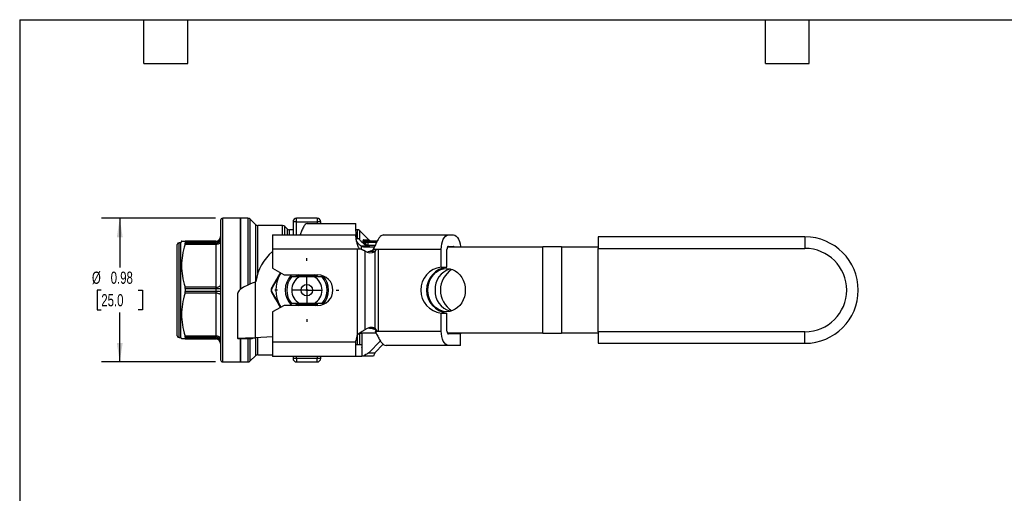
# Model space of a CAD drawing. Header units: inches. Extents: x 0.2 to 10.8, y 0.2 to 8.2.
# Tile 7 of 12: x 0.2 to 7, y 5 to 8.2. Entities that reach past the tile are written whole.
import ezdxf

# ---------------------------------------------------------------- set-up
doc = ezdxf.new("R2010")
doc.units = ezdxf.units.IN
doc.header["$MEASUREMENT"] = 0
doc.linetypes.add('SLD-Center', pattern=[0.75, 0.6, -0.05, 0.05, -0.05])
doc.linetypes.add('SLD-Solid', pattern=[0])
doc.layers.add('CENTER', color=40, linetype='SLD-Center')
doc.layers.add('DIMENSIONS', color=140, linetype='SLD-Solid', lineweight=25)
doc.layers.add('TEXT', color=140, linetype='SLD-Solid', lineweight=25)
doc.styles.add('SLDTEXTSTYLE0', font='TXT', dxfattribs={"width": 0.7})
doc.dimstyles.new('SLDDIMSTYLE2', dxfattribs={"dimtxt": 0.084961, "dimasz": 0.13, "dimexe": 0, "dimexo": 0.0625, "dimgap": 0.02124, "dimtad": 0, "dimtih": 1, "dimtoh": 1, "dimrnd": 1e-09, "dimdsep": 46, "dimtxsty": 'SLDTEXTSTYLE0', "dimsah": 1, "dimcen": 0.09, "dimadec": 0, "dimazin": 2, "dimtfac": 1, "dimtofl": 0, "dimtmove": 0, "dimatfit": 3, "dimfxl": 0, "dimfrac": 2, "dimtolj": 1, "dimtzin": 12, "dimarcsym": 0})

# ---------------------------------------------------------------- blocks, each defined once
blk = doc.blocks.new('_D_6')
at = {"layer": 'DIMENSIONS'}
for p, q in [((1.5891, 6.8906), (0.8094, 6.8906)), ((0.9344, 6.8906), (0.9344, 6.5526)), ((0.8081, 6.3985), (0.7796, 6.3985)), ((0.7796, 6.3985), (0.7796, 6.2635)), ((1.0606, 6.3985), (1.0891, 6.3985)), ((1.0891, 6.3985), (1.0891, 6.2635)), ((0.7796, 6.2635), (0.8081, 6.2635)), ((1.0891, 6.2635), (1.0606, 6.2635)), ((0.9344, 5.9064), (0.9344, 6.2445)), ((1.5891, 5.9064), (0.8094, 5.9064))]:
    blk.add_line(p, q, dxfattribs=at)
for points in [[(0.9344, 6.8906), (0.9144, 6.7606), (0.9544, 6.7606)], [(0.9344, 5.9064), (0.9544, 6.0364), (0.9144, 6.0364)]]:
    blk.add_solid(points, dxfattribs=at)
at = {"layer": 'DIMENSIONS', "char_height": 0.08333, "attachment_point": 1, "style": 'SLDTEXTSTYLE0'}
for s, insert in [('%%c', (0.744, 6.525)), ('0.98', (0.8723, 6.525)), ('25.0', (0.8081, 6.3709))]:
    blk.add_mtext(s, dxfattribs=dict(at, insert=insert))
blk = doc.blocks.new('SW_CENTERMARKSYMBOL_1')
at = {"layer": 'CENTER', "color": 0}
for p, q in [((0, 0.2), (0, 0.2181)), ((0, 0), (0, 0.1)), ((-0.2, 0), (-0.2181, 0)), ((0, 0), (-0.1, 0)), ((0, 0), (0, -0.1)), ((0, 0), (0.1, 0)), ((0.2, 0), (0.2181, 0)), ((0, -0.2), (0, -0.2181))]:
    blk.add_line(p, q, dxfattribs=at)

msp = doc.modelspace()

# ---------------------------------------------------------------- linework, layer by layer
for p, q in [((1.6234, 6.8749), (1.6234, 5.9221)), ((1.7611, 6.8906), (1.6391, 6.8906)), ((1.6391, 5.9064), (1.6391, 6.8906)), ((1.8104, 6.8906), (1.7611, 6.8906)), ((1.7611, 6.8906), (1.7611, 6.4043)), ((1.7611, 6.4043), (1.7611, 6.8906)), ((1.8104, 6.8906), (1.8104, 6.4325)), ((1.8625, 6.8483), (1.8271, 6.8837)), ((1.8271, 6.4402), (1.8271, 6.8837)), ((2.143, 6.867), (2.143, 6.8906)), ((2.2848, 6.8906), (2.143, 6.8906)), ((2.2848, 6.8906), (2.2848, 6.867)), ((1.8625, 6.8483), (1.8625, 6.456)), ((2.0466, 6.8414), (1.8792, 6.8414)), ((1.8792, 6.5148), (1.8792, 6.8414)), ((2.0466, 6.7771), (2.0466, 6.8414)), ((2.079, 6.8188), (2.0633, 6.8345)), ((2.0633, 6.7771), (2.0633, 6.8345)), ((2.079, 6.8188), (2.079, 6.7771)), ((2.1194, 6.8119), (2.0957, 6.8119)), ((2.0957, 6.7771), (2.0957, 6.8119)), ((2.1194, 6.867), (2.1194, 6.7771)), ((2.143, 6.867), (2.1194, 6.867)), ((2.143, 6.867), (2.2848, 6.867)), ((2.143, 6.7771), (2.143, 6.867)), ((2.2165, 6.8552), (2.5486, 6.8552)), ((2.3084, 6.867), (2.2848, 6.867)), ((2.2848, 6.867), (2.2848, 6.8552)), ((2.3084, 6.8552), (2.3084, 6.867)), ((2.5486, 6.8286), (2.5486, 6.8552)), ((2.5585, 6.8119), (2.5492, 6.8119)), ((2.5585, 6.8119), (2.5585, 6.7528)), ((2.6401, 6.7401), (2.5752, 6.805)), ((2.5752, 6.7475), (2.5752, 6.805)), ((1.979, 6.7771), (1.979, 6.6787)), ((1.979, 6.7771), (2.5499, 6.7771)), ((2.5499, 6.7653), (2.5499, 6.7771)), ((2.5568, 6.7528), (2.5511, 6.7528)), ((2.5568, 6.7528), (2.5699, 6.7528)), ((2.5967, 6.7363), (2.5967, 6.7271)), ((2.7388, 6.7759), (3.1821, 6.7759)), ((3.1821, 6.7759), (3.2159, 6.7759)), ((5.6204, 6.7627), (4.2051, 6.7627)), ((4.2051, 6.7627), (4.2051, 6.684)), ((5.6204, 6.7627), (5.6204, 6.684)), ((1.3281, 6.3985), (1.3281, 6.7115)), ((1.3517, 6.7233), (1.3399, 6.7233)), ((1.3399, 6.3985), (1.3399, 6.7233)), ((1.3574, 6.7332), (1.3517, 6.7233)), ((1.3517, 6.3985), (1.3517, 6.7233)), ((1.5919, 6.7332), (1.3811, 6.7332)), ((1.3811, 6.7137), (1.5919, 6.7137)), ((1.3824, 6.7308), (1.3824, 6.7206)), ((1.3824, 6.7308), (1.5919, 6.7308)), ((1.5919, 6.7206), (1.3824, 6.7206)), ((1.5919, 6.7332), (1.5919, 6.7308)), ((1.5919, 6.7308), (1.5919, 6.7206)), ((1.5919, 6.7206), (1.5919, 6.7137)), ((1.5919, 6.7137), (1.5919, 6.418)), ((2.5613, 6.6787), (1.979, 6.6787)), ((1.979, 6.6787), (1.979, 6.5483)), ((2.5741, 6.6787), (2.5613, 6.6787)), ((2.5613, 6.0945), (2.5613, 6.6787)), ((2.5843, 6.6787), (2.5741, 6.6787)), ((2.6346, 6.7003), (2.5854, 6.7003)), ((2.5854, 6.7003), (2.5854, 6.6781)), ((2.5967, 6.7271), (2.5978, 6.7215)), ((2.6134, 6.7099), (2.6173, 6.7099)), ((2.6135, 6.7219), (2.6135, 6.7303)), ((2.6135, 6.7303), (2.6932, 6.7303)), ((2.6159, 6.6938), (2.6754, 6.6938)), ((2.6948, 6.7332), (2.6186, 6.7332)), ((2.6896, 6.7239), (2.6329, 6.7239)), ((2.639, 6.6994), (2.6329, 6.7069)), ((2.6329, 6.7069), (2.6815, 6.7069)), ((2.6862, 6.6775), (2.6676, 6.6775)), ((2.6872, 6.6775), (2.6862, 6.6775)), ((2.7005, 6.6775), (2.6872, 6.6775)), ((3.1329, 6.6775), (2.7005, 6.6775)), ((2.7005, 6.6775), (2.7005, 6.1184)), ((3.1329, 6.556), (3.1329, 6.6775)), ((3.1722, 6.556), (3.1722, 6.6775)), ((3.1742, 6.6938), (3.8283, 6.6938)), ((3.1821, 6.6972), (3.2159, 6.6972)), ((3.8283, 6.1032), (3.8283, 6.6938)), ((3.9563, 6.6938), (3.8283, 6.6938)), ((3.9563, 6.6938), (3.9563, 6.1032)), ((3.9563, 6.6938), (4.2051, 6.6938)), ((4.2051, 6.684), (5.6204, 6.684)), ((4.2051, 6.1131), (4.2051, 6.684)), ((2.6105, 6.6664), (2.6105, 6.1261)), ((2.6808, 6.6639), (2.6415, 6.6639)), ((2.6808, 6.1381), (2.6808, 6.6639)), ((1.979, 6.5483), (2.0578, 6.5028)), ((3.1329, 6.556), (3.1722, 6.556)), ((2.0298, 6.5048), (2.036, 6.5154)), ((2.0362, 6.5153), (2.0298, 6.5048)), ((2.0578, 6.5028), (2.2881, 6.5028)), ((2.2768, 6.4985), (2.1511, 6.4985)), ((2.1533, 6.4999), (2.2745, 6.4999)), ((2.2644, 6.4891), (2.1634, 6.4891)), ((1.3281, 6.0855), (1.3281, 6.3985)), ((1.3399, 6.0737), (1.3399, 6.3985)), ((1.3517, 6.0737), (1.3517, 6.3985)), ((1.5919, 6.418), (1.3811, 6.418)), ((1.3824, 6.4087), (1.3824, 6.3884)), ((1.3824, 6.4087), (1.5919, 6.4087)), ((1.5919, 6.418), (1.5919, 6.4087)), ((1.5919, 6.4087), (1.5919, 6.3884)), ((1.8596, 6.4537), (1.8645, 6.4576)), ((1.8596, 6.4537), (1.8596, 6.0725)), ((1.3811, 6.3791), (1.5919, 6.3791)), ((1.5919, 6.3884), (1.3824, 6.3884)), ((1.5919, 6.3884), (1.5919, 6.3791)), ((1.5919, 6.3791), (1.5919, 6.0833)), ((1.7415, 6.0682), (1.7415, 6.3766)), ((2.0578, 6.2942), (1.979, 6.2487)), ((2.0298, 6.2922), (2.0362, 6.2818)), ((2.0359, 6.2816), (2.0298, 6.2922)), ((2.2881, 6.2942), (2.0578, 6.2942)), ((2.1511, 6.2985), (2.2768, 6.2985)), ((2.2745, 6.2971), (2.1533, 6.2971)), ((2.1634, 6.308), (2.2644, 6.308)), ((1.979, 6.2487), (1.979, 6.0436)), ((3.1329, 6.1184), (3.1329, 6.241)), ((3.1329, 6.241), (3.1722, 6.241)), ((3.1722, 6.1184), (3.1722, 6.241)), ((2.6364, 6.1398), (2.6415, 6.1381)), ((2.6415, 6.1381), (2.6808, 6.1381)), ((1.3399, 6.0737), (1.3517, 6.0737)), ((1.3517, 6.0737), (1.3574, 6.0639)), ((1.5919, 6.0833), (1.3811, 6.0833)), ((1.3811, 6.0639), (1.5919, 6.0639)), ((1.3824, 6.0764), (1.3824, 6.0663)), ((1.3824, 6.0764), (1.5919, 6.0764)), ((1.5919, 6.0663), (1.3824, 6.0663)), ((1.5919, 6.0833), (1.5919, 6.0764)), ((1.5919, 6.0764), (1.5919, 6.0663)), ((1.5919, 6.0663), (1.5919, 6.0639)), ((1.8399, 6.0682), (1.7415, 6.0682)), ((1.7415, 6.0682), (1.7415, 6.0639)), ((1.8399, 6.0639), (1.7415, 6.0639)), ((1.7611, 6.0639), (1.7611, 5.9064)), ((1.7611, 5.9064), (1.7611, 6.0639)), ((1.8104, 6.0639), (1.8104, 5.9064)), ((1.8271, 5.9133), (1.8271, 6.0639)), ((1.8399, 6.0682), (1.8399, 6.0639)), ((1.979, 6.0778), (1.8596, 6.0725)), ((1.8625, 6.0727), (1.8625, 5.9487)), ((1.8792, 5.9556), (1.8792, 6.0734)), ((2.5585, 6.0889), (2.5585, 6.0239)), ((2.5718, 6.1032), (2.5854, 6.1032)), ((2.5752, 6.0239), (2.5752, 6.1032)), ((2.5854, 6.1131), (2.5854, 6.1032)), ((2.6881, 6.1032), (2.5854, 6.1032)), ((2.5906, 6.1032), (2.5906, 5.9467)), ((2.6806, 6.1184), (2.6927, 6.1184)), ((2.6927, 6.1184), (2.7005, 6.1184)), ((2.7005, 6.1184), (3.1329, 6.1184)), ((3.8283, 6.1032), (3.1742, 6.1032)), ((3.2257, 6.1002), (3.1782, 6.1002)), ((3.2651, 6.0987), (3.1821, 6.0987)), ((3.2257, 6.1032), (3.2257, 6.1002)), ((3.2651, 6.1002), (3.2257, 6.1002)), ((3.2651, 6.1032), (3.2651, 6.1002)), ((3.2651, 6.0199), (3.2651, 6.0987)), ((3.8283, 6.1032), (3.9563, 6.1032)), ((4.2051, 6.1032), (3.9563, 6.1032)), ((5.6204, 6.1131), (4.2051, 6.1131)), ((4.2051, 6.1131), (4.2051, 6.0343)), ((5.6204, 6.0343), (5.6204, 6.1131)), ((1.979, 6.0436), (2.5499, 6.0436)), ((1.979, 6.0436), (1.979, 5.9451)), ((2.5499, 6.0436), (2.5499, 6.0501)), ((2.5499, 5.9451), (2.5499, 6.0436)), ((2.5891, 6.0239), (2.5499, 6.0239)), ((2.5891, 6.0239), (2.5891, 5.9451)), ((2.5891, 6.006), (2.5906, 6.0075)), ((2.7174, 6.0505), (2.6383, 5.9687)), ((2.7359, 6.029), (2.6777, 5.9687)), ((3.1821, 6.0199), (2.7559, 6.0199)), ((3.2651, 6.0199), (3.1821, 6.0199)), ((4.2051, 6.0343), (5.6204, 6.0343)), ((1.8271, 5.9133), (1.8625, 5.9487)), ((1.8792, 5.9556), (1.979, 5.9556)), ((2.5499, 5.9451), (1.979, 5.9451)), ((2.1194, 5.9451), (2.1194, 5.93)), ((2.143, 5.93), (2.1194, 5.93)), ((2.143, 5.93), (2.143, 5.9451)), ((2.2848, 5.93), (2.143, 5.93)), ((2.143, 5.93), (2.143, 5.9064)), ((2.2848, 5.9451), (2.2848, 5.93)), ((2.3084, 5.93), (2.2848, 5.93)), ((2.2848, 5.9064), (2.2848, 5.93)), ((2.3084, 5.93), (2.3084, 5.9451)), ((2.5891, 5.9451), (2.5499, 5.9451)), ((2.597, 5.9467), (2.5906, 5.9467)), ((2.6694, 5.9467), (2.597, 5.9467)), ((2.6383, 5.9687), (2.6777, 5.9687)), ((1.6391, 5.9064), (1.7611, 5.9064)), ((1.7611, 5.9064), (1.8104, 5.9064)), ((2.143, 5.9064), (2.2848, 5.9064))]:
    msp.add_line(p, q)
at = {"flags": 128}
for points in [[(3.1329, 6.6775), (3.1338, 6.6967), (3.1366, 6.7152), (3.1412, 6.7322), (3.1473, 6.7471), (3.1547, 6.7593), (3.1632, 6.7684), (3.1725, 6.774), (3.1821, 6.7759)], [(3.2159, 6.7759), (3.2255, 6.774), (3.2347, 6.7684), (3.2432, 6.7593), (3.2507, 6.7471), (3.2568, 6.7322), (3.2613, 6.7152), (3.2641, 6.6967), (3.2644, 6.6938)], [(1.5919, 6.7137), (1.598, 6.714), (1.6039, 6.7149), (1.6094, 6.7164), (1.6141, 6.7183), (1.618, 6.7207), (1.621, 6.7234), (1.6227, 6.7264), (1.6234, 6.7295)], [(2.6415, 6.6639), (2.6331, 6.6596), (2.6279, 6.6576)], [(3.0416, 6.3985), (3.0432, 6.4216), (3.0479, 6.4441), (3.0555, 6.4655), (3.066, 6.4853), (3.079, 6.5029), (3.0943, 6.518), (3.1114, 6.5301), (3.1299, 6.5389), (3.1495, 6.5443), (3.1695, 6.5462), (3.1895, 6.5443), (3.209, 6.5389), (3.2275, 6.5301), (3.2446, 6.518), (3.2599, 6.5029), (3.2729, 6.4853), (3.2834, 6.4655), (3.2911, 6.4441), (3.2957, 6.4216), (3.2973, 6.3985), (3.2957, 6.3754), (3.2911, 6.3529), (3.2834, 6.3315), (3.2729, 6.3117), (3.2599, 6.2941), (3.2446, 6.2791), (3.2275, 6.267), (3.209, 6.2581), (3.1895, 6.2527), (3.1695, 6.2509), (3.1495, 6.2527), (3.1299, 6.2581), (3.1114, 6.267), (3.0943, 6.2791), (3.079, 6.2941), (3.066, 6.3117), (3.0555, 6.3315), (3.0479, 6.3529), (3.0432, 6.3754), (3.0416, 6.3985)], [(2.1585, 6.5028), (2.1503, 6.4981), (2.1382, 6.4892)], [(1.5919, 6.418), (1.598, 6.4183), (1.6039, 6.4192), (1.6094, 6.4206), (1.6141, 6.4226), (1.618, 6.425), (1.621, 6.4277), (1.6227, 6.4306), (1.6234, 6.4337)], [(1.5919, 6.3791), (1.598, 6.3788), (1.6039, 6.3779), (1.6094, 6.3764), (1.6141, 6.3745), (1.618, 6.3721), (1.621, 6.3693), (1.6227, 6.3664), (1.6234, 6.3633)], [(2.1382, 6.3078), (2.1474, 6.3009), (2.1585, 6.2942)], [(2.2693, 6.2942), (2.2862, 6.3051), (2.2893, 6.3076)], [(1.6234, 6.0676), (1.6227, 6.0706), (1.621, 6.0736), (1.618, 6.0763), (1.6141, 6.0787), (1.6094, 6.0807), (1.6039, 6.0821), (1.598, 6.083), (1.5919, 6.0833)], [(3.1821, 6.0199), (3.1725, 6.0218), (3.1632, 6.0274), (3.1547, 6.0365), (3.1473, 6.0488), (3.1412, 6.0637), (3.1366, 6.0807), (3.1338, 6.0992), (3.1329, 6.1184)]]:
    msp.add_lwpolyline(points, dxfattribs=at)
for radius in [0.0394, 0.00511]:
    msp.add_circle((2.2139, 6.3985), radius)
for centre, radius, start, end in [((1.6391, 6.8749), 0.0157, 90, 180), ((1.8104, 6.867), 0.0236, 45, 90), ((2.143, 6.867), 0.0236, 90, 180), ((2.2848, 6.867), 0.0236, 0, 90), ((1.8792, 6.8651), 0.0236, 225, 270), ((2.0466, 6.8178), 0.0236, 45, 90), ((2.0957, 6.8355), 0.0236, 225, 270), ((2.5585, 6.7883), 0.0236, 45, 90), ((1.5919, 6.7647), 0.0315, 270, 0), ((1.5936, 6.7605), 0.0298, 266.55647, 356.08229), ((1.594, 6.75), 0.0295, 265.80545, 355.07693), ((2.7403, 6.7442), 0.0318, 92.69698, 138.85214), ((5.6204, 6.3985), 0.3642, 270, 90), ((1.3399, 6.7115), 0.0118, 90, 180), ((2.616, 6.7691), 0.0753, 245.97398, 269.89734), ((2.6652, 6.7691), 0.0753, 245.97398, 269.89734), ((3.2058, 6.678), 0.0336, 160.26712, 180.80823), ((3.1829, 6.6896), 0.00762, 96.36905, 146.73707), ((3.215, 6.6896), 0.00762, 33.26293, 83.63095), ((5.6204, 6.3985), 0.2854, 270, 90), ((2.2139, 6.3985), 0.3543, 131.51614, 170.40593), ((2.6476, 6.718), 0.0636, 234.30466, 301.55745), ((3.1512, 6.3985), 0.1585, 96.62544, 263.37456), ((3.1905, 6.3985), 0.1585, 96.62544, 263.37456), ((3.2345, 6.4053), 0.1439, 106.3323, 182.71419), ((3.2948, 6.3987), 0.1675, 122.31147, 237.82475), ((2.2139, 6.3985), 0.2126, 150.00002, 210.00002), ((2.2139, 6.3985), 0.1476, 135.03565, 224.96435), ((2.2139, 6.3985), 0.1378, 138.91767, 221.08233), ((2.2139, 6.3985), 0.1037, 119.16675, 240.83325), ((2.2139, 6.3985), 0.1037, 299.16675, 60.83325), ((2.2139, 6.3985), 0.1181, 50.05722, 62.04711), ((2.2881, 6.3985), 0.1043, 270, 90), ((2.2139, 6.3985), 0.1378, 318.91767, 41.08233), ((2.2139, 6.3985), 0.1476, 318.53518, 41.46482), ((1.5997, 6.7029), 0.2944, 268.46846, 274.60343), ((3.2337, 6.3911), 0.1431, 177.0281, 253.9254), ((1.5997, 6.0941), 0.2944, 85.39657, 91.53154), ((2.656, 6.0711), 0.0714, 69.69785, 129.62629), ((1.3399, 6.0855), 0.0118, 180, 270), ((1.594, 6.047), 0.0295, 4.92307, 94.19455), ((1.5936, 6.0365), 0.0298, 3.91771, 93.44353), ((1.5919, 6.0324), 0.0315, 0, 90), ((2.6424, 6.0501), 0.0925, 151.30394, 180), ((3.2058, 6.1179), 0.0336, 179.19177, 199.73288), ((3.1831, 6.1068), 0.00817, 205.59357, 262.52052), ((2.7563, 6.0478), 0.0278, 235.74232, 269.08057), ((1.8792, 5.932), 0.0236, 90, 135), ((2.143, 5.93), 0.0236, 180, 270), ((2.2848, 5.93), 0.0236, 270, 0), ((1.6391, 5.9221), 0.0157, 180, 270), ((1.8104, 5.93), 0.0236, 270, 315)]:
    msp.add_arc(centre, radius, start, end)
msp.add_ellipse((2.6124, 6.7295), major_axis=(0.0232, 0.0108), ratio=0.287712, start_param=4.560987, end_param=4.624642)
for points, knots in [([(2.2165, 6.8552), (2.2121, 6.8539), (2.2033, 6.8514), (2.1901, 6.8314), (2.1782, 6.8057), (2.1707, 6.7854), (2.1677, 6.7771)], [0, 0, 0, 0, 0.270256, 0.540513, 0.810671, 1, 1, 1, 1]), ([(2.5568, 6.7528), (2.5554, 6.7599), (2.5541, 6.7669), (2.5521, 6.7808), (2.5512, 6.7876), (2.5499, 6.8006), (2.5494, 6.8068), (2.5487, 6.8184), (2.5486, 6.8238), (2.5486, 6.8286)], [0, 0, 0, 0, 0.25, 0.25, 0.5, 0.5, 0.75, 0.75, 1, 1, 1, 1]), ([(2.5741, 6.6787), (2.5697, 6.6868), (2.566, 6.695), (2.5615, 6.7076), (2.5601, 6.7118), (2.5576, 6.7199), (2.5565, 6.7239), (2.5537, 6.7354), (2.5522, 6.7427), (2.5504, 6.7554), (2.5499, 6.7609), (2.5499, 6.7653)], [0, 0, 0, 0, 0.25, 0.25, 0.375, 0.375, 0.5, 0.5, 0.75, 0.75, 1, 1, 1, 1]), ([(2.5854, 6.7003), (2.5794, 6.7044), (2.5669, 6.7129), (2.5585, 6.7269), (2.5542, 6.7342)], [0, 0, 0, 0, 0.47749, 1, 1, 1, 1]), ([(2.5699, 6.7528), (2.5734, 6.7463), (2.5777, 6.7403), (2.5873, 6.7293), (2.5927, 6.7243), (2.6096, 6.7112), (2.6221, 6.7047), (2.6346, 6.7003)], [0, 0, 0, 0, 0.25, 0.25, 0.5, 0.5, 1, 1, 1, 1]), ([(2.6401, 6.7401), (2.6401, 6.7401), (2.6381, 6.7402), (2.6216, 6.7409), (2.6019, 6.7417)], [0, 0, 0, 0, 0.0635743, 0.4450319, 0.4450319, 0.4450319, 0.4450319]), ([(2.6568, 6.7332), (2.6552, 6.7333), (2.6521, 6.7334), (2.6477, 6.7349), (2.6435, 6.737), (2.6412, 6.7391), (2.6401, 6.7401)], [0, 0, 0, 0, 0.249919, 0.499989, 0.750065, 1, 1, 1, 1]), ([(2.7164, 6.7651), (2.7122, 6.7608), (2.708, 6.7554), (2.6995, 6.7426), (2.6954, 6.7353), (2.6893, 6.7236), (2.6873, 6.7194), (2.6833, 6.7112), (2.6814, 6.707), (2.6756, 6.6943), (2.6717, 6.6857), (2.6676, 6.6775)], [0, 0, 0, 0, 0.25, 0.25, 0.5, 0.5, 0.625, 0.625, 0.75, 0.75, 1, 1, 1, 1]), ([(1.3811, 6.7137), (1.3727, 6.686), (1.3669, 6.6608), (1.3592, 6.6123), (1.3574, 6.5891), (1.3574, 6.5426), (1.3592, 6.5194), (1.3669, 6.4709), (1.3727, 6.4456), (1.3811, 6.418)], [0, 0, 0, 0, 0.25, 0.25, 0.5, 0.5, 0.75, 0.75, 1, 1, 1, 1]), ([(1.3581, 6.7332), (1.3579, 6.7332), (1.3572, 6.7332), (1.3609, 6.7332), (1.3683, 6.7332), (1.3767, 6.7332), (1.3811, 6.7332)], [0, 0, 0, 0, 0.111717, 0.389292, 0.681436, 1, 1, 1, 1]), ([(2.6105, 6.6664), (2.6102, 6.6665), (2.6096, 6.6668), (2.6086, 6.6671), (2.6077, 6.6675), (2.6068, 6.6679), (2.6059, 6.6682), (2.6049, 6.6686), (2.604, 6.669), (2.6031, 6.6694), (2.6022, 6.6698), (2.6013, 6.6702), (2.6003, 6.6706), (2.5994, 6.671), (2.5985, 6.6714), (2.5976, 6.6719), (2.5967, 6.6723), (2.5958, 6.6727), (2.5949, 6.6731), (2.594, 6.6736), (2.5931, 6.674), (2.5922, 6.6745), (2.5913, 6.6749), (2.5904, 6.6754), (2.5895, 6.6758), (2.5886, 6.6763), (2.5877, 6.6768), (2.5869, 6.6772), (2.586, 6.6777), (2.5851, 6.6782), (2.5846, 6.6785), (2.5843, 6.6787)], [0, 0, 0, 0, 0.0054153, 0.0108103, 0.0161844, 0.0215375, 0.0268692, 0.0321792, 0.0374672, 0.0427328, 0.0479757, 0.0531956, 0.0583922, 0.0635651, 0.0687142, 0.073839, 0.0789392, 0.0840146, 0.0890648, 0.0940896, 0.0990886, 0.1040615, 0.1090081, 0.113928, 0.1188209, 0.1236867, 0.1285249, 0.1333353, 0.1381176, 0.1428715, 0.1475968, 0.1475968, 0.1475968, 0.1475968]), ([(2.612, 6.7212), (2.6111, 6.7196), (2.6097, 6.7173), (2.6077, 6.7153), (2.6071, 6.7146)], [0, 0, 0, 0, 0.688343, 1, 1, 1, 1]), ([(2.6872, 6.6775), (2.6872, 6.6773), (2.687, 6.6769), (2.6868, 6.6764), (2.6866, 6.6758), (2.6864, 6.6753), (2.6862, 6.6748), (2.686, 6.6742), (2.6858, 6.6737), (2.6855, 6.6732), (2.6853, 6.6727), (2.6851, 6.6722), (2.6849, 6.6717), (2.6847, 6.6712), (2.6844, 6.6707), (2.6842, 6.6702), (2.684, 6.6698), (2.6838, 6.6693), (2.6835, 6.6688), (2.6833, 6.6684), (2.6831, 6.6679), (2.6829, 6.6675), (2.6826, 6.6671), (2.6824, 6.6667), (2.6822, 6.6662), (2.682, 6.6658), (2.6817, 6.6654), (2.6815, 6.665), (2.6813, 6.6646), (2.6811, 6.6642), (2.6809, 6.664), (2.6808, 6.6639)], [0, 0, 0, 0, 0.0056365, 0.0113115, 0.0170246, 0.0227753, 0.0285632, 0.0343877, 0.0402483, 0.0461447, 0.0520763, 0.0580426, 0.0640431, 0.0700774, 0.0761449, 0.0822451, 0.0883775, 0.0945416, 0.100737, 0.106963, 0.1132191, 0.1195049, 0.1258198, 0.1321633, 0.1385349, 0.144934, 0.15136, 0.1578125, 0.1642909, 0.1707947, 0.1773233, 0.1773233, 0.1773233, 0.1773233]), ([(2.0325, 6.5174), (2.0284, 6.5102), (2.0165, 6.4896), (1.9968, 6.4555), (1.9817, 6.4293), (1.9741, 6.4162)], [0, 0, 0, 0, 0.211556, 0.605521, 1, 1, 1, 1]), ([(1.977, 6.4125), (1.9791, 6.4163), (1.9834, 6.4239), (1.9899, 6.4353), (1.9965, 6.4468), (2.003, 6.4584), (2.0097, 6.4699), (2.0158, 6.4805), (2.0225, 6.4922), (2.027, 6.4999), (2.0298, 6.5048)], [0, 0, 0, 0, 0.125052, 0.25021, 0.375359, 0.500407, 0.625295, 0.750059, 0.842668, 1, 1, 1, 1]), ([(2.1634, 6.4891), (2.1555, 6.4891), (2.1474, 6.4891), (2.1298, 6.4891), (2.1204, 6.4891), (2.11, 6.4891)], [0, 0, 0, 0, 0.5, 0.5, 1, 1, 1, 1]), ([(2.3178, 6.4891), (2.3074, 6.4891), (2.298, 6.4891), (2.2804, 6.4891), (2.2723, 6.4891), (2.2644, 6.4891)], [0, 0, 0, 0, 0.5, 0.5, 1, 1, 1, 1]), ([(1.8596, 6.4537), (1.8513, 6.4503), (1.843, 6.4468), (1.8186, 6.4364), (1.8032, 6.4296), (1.7763, 6.4158), (1.7651, 6.4089), (1.7518, 6.3978), (1.748, 6.3935), (1.7428, 6.3851), (1.7415, 6.3809), (1.7415, 6.3766)], [0, 0, 0, 0, 0.0685874, 0.0685874, 0.2060822, 0.2060822, 0.3435701, 0.3435701, 0.4275771, 0.4275771, 0.5115845, 0.5115845, 0.5115845, 0.5115845]), ([(1.977, 6.4125), (1.9758, 6.4134), (1.9742, 6.415), (1.9739, 6.416), (1.9741, 6.4162)], [0, 0, 0, 0, 0.571429, 1, 1, 1, 1]), ([(1.3811, 6.3791), (1.3727, 6.3514), (1.3669, 6.3261), (1.3592, 6.2776), (1.3574, 6.2544), (1.3574, 6.208), (1.3592, 6.1848), (1.3669, 6.1363), (1.3727, 6.111), (1.3811, 6.0833)], [0, 0, 0, 0, 0.25, 0.25, 0.5, 0.5, 0.75, 0.75, 1, 1, 1, 1]), ([(1.977, 6.3845), (1.9758, 6.3836), (1.9742, 6.3821), (1.9739, 6.3811), (1.9741, 6.3808)], [0, 0, 0, 0, 0.5714286, 1, 1, 1, 1]), ([(1.9741, 6.3808), (1.9838, 6.3641), (2.003, 6.3308), (2.0227, 6.2966), (2.0325, 6.2796)], [0, 0, 0, 0, 0.5019639, 1, 1, 1, 1]), ([(2.11, 6.308), (2.1204, 6.308), (2.1298, 6.308), (2.1474, 6.308), (2.1555, 6.308), (2.1634, 6.308)], [0, 0, 0, 0, 0.5, 0.5, 1, 1, 1, 1]), ([(2.2644, 6.308), (2.2723, 6.308), (2.2804, 6.308), (2.298, 6.308), (2.3074, 6.308), (2.3178, 6.308)], [0, 0, 0, 0, 0.5, 0.5, 1, 1, 1, 1]), ([(2.6884, 6.1238), (2.6874, 6.1243), (2.6815, 6.127), (2.6652, 6.1324), (2.6509, 6.1359), (2.6415, 6.1381)], [0, 0, 0, 0, 0.064445, 0.3838, 1, 1, 1, 1]), ([(2.6808, 6.1381), (2.6834, 6.1355), (2.6856, 6.1323), (2.6896, 6.1256), (2.6912, 6.122), (2.6927, 6.1184)], [0, 0, 0, 0, 0.5, 0.5, 1, 1, 1, 1]), ([(1.3811, 6.0639), (1.3758, 6.0639), (1.3656, 6.0639), (1.3581, 6.0639), (1.3581, 6.0639), (1.3581, 6.0639)], [0, 0, 0, 0, 0.400277, 0.76313, 1, 1, 1, 1]), ([(1.7415, 6.0682), (1.7415, 6.0685), (1.7445, 6.0689), (1.7562, 6.0696), (1.7647, 6.07), (1.7864, 6.0707), (1.7992, 6.0711), (1.8206, 6.0716), (1.8282, 6.0718), (1.8438, 6.0722), (1.8517, 6.0723), (1.8596, 6.0725)], [0, 0, 0, 0, 0.1173196, 0.1173196, 0.2345775, 0.2345775, 0.3518353, 0.3518353, 0.4122047, 0.4122047, 0.4725748, 0.4725748, 0.4725748, 0.4725748]), ([(2.5613, 6.0945), (2.5685, 6.1017), (2.5767, 6.1078), (2.5936, 6.1182), (2.6023, 6.1225), (2.6105, 6.1261)], [0, 0, 0, 0, 0.5, 0.5, 1, 1, 1, 1]), ([(2.6806, 6.1184), (2.6854, 6.1091), (2.69, 6.0995), (2.6995, 6.0802), (2.7043, 6.0708), (2.7119, 6.0579), (2.7145, 6.0538), (2.7197, 6.0462), (2.7223, 6.0427), (2.7276, 6.0363), (2.7302, 6.0334), (2.7355, 6.0285), (2.7381, 6.0264), (2.7407, 6.0248)], [0, 0, 0, 0, 0.25, 0.25, 0.5, 0.5, 0.625, 0.625, 0.75, 0.75, 0.875, 0.875, 1, 1, 1, 1]), ([(2.6885, 6.1239), (2.6888, 6.1239), (2.6894, 6.1239), (2.6899, 6.1239), (2.6902, 6.1239)], [0, 0, 0, 0, 0.518091, 1, 1, 1, 1])]:
    msp.add_open_spline(points, degree=3, knots=knots)
for points in [[(2.6019, 6.7417), (2.5987, 6.7418), (2.5967, 6.7401), (2.5967, 6.7363)], [(2.6135, 6.7303), (2.6073, 6.7303), (2.6011, 6.7325), (2.5967, 6.7363)], [(2.6186, 6.7332), (2.6122, 6.7332), (2.6059, 6.7364), (2.6019, 6.7417)], [(1.3824, 6.7308), (1.3824, 6.7324), (1.3819, 6.7332), (1.3811, 6.7332)], [(1.3811, 6.7137), (1.3819, 6.7165), (1.3824, 6.7189), (1.3824, 6.7206)], [(2.612, 6.7212), (2.6063, 6.7215), (2.6008, 6.7237), (2.5967, 6.7271)], [(2.6173, 6.7099), (2.616, 6.7146), (2.6141, 6.7188), (2.612, 6.7212)], [(2.6135, 6.7303), (2.6135, 6.7322), (2.6154, 6.7332), (2.6186, 6.7332)], [(2.6329, 6.7239), (2.6263, 6.7239), (2.6195, 6.7233), (2.6135, 6.7219)], [(2.6192, 6.7097), (2.6177, 6.7148), (2.6156, 6.7193), (2.6135, 6.7219)], [(2.6173, 6.7099), (2.618, 6.7098), (2.6186, 6.7098), (2.6192, 6.7097)], [(2.6192, 6.7097), (2.6233, 6.7095), (2.6281, 6.7084), (2.6329, 6.7069)], [(2.6329, 6.7069), (2.6329, 6.7137), (2.6329, 6.7204), (2.6329, 6.7239)], [(2.6415, 6.6639), (2.6517, 6.6673), (2.6628, 6.6717), (2.6735, 6.6775)], [(1.3824, 6.4087), (1.3824, 6.412), (1.3819, 6.4152), (1.3811, 6.418)], [(1.9741, 6.4162), (1.9711, 6.411), (1.9676, 6.3985), (1.9711, 6.386), (1.9741, 6.3808)], [(1.977, 6.3845), (1.9746, 6.3886), (1.9719, 6.3985), (1.9746, 6.4084), (1.977, 6.4125)], [(1.3811, 6.3791), (1.3819, 6.3818), (1.3824, 6.3851), (1.3824, 6.3884)], [(2.0298, 6.2922), (2.0119, 6.3233), (1.9941, 6.3544), (1.977, 6.3845)], [(1.3824, 6.0764), (1.3824, 6.0781), (1.3819, 6.0805), (1.3811, 6.0833)], [(1.3811, 6.0639), (1.3819, 6.0639), (1.3824, 6.0647), (1.3824, 6.0663)], [(1.8399, 6.0682), (1.8399, 6.0691), (1.8399, 6.0699), (1.8399, 6.0704)], [(2.6383, 5.9687), (2.6247, 5.9609), (2.6111, 5.9532), (2.597, 5.9467)], [(2.6777, 5.9687), (2.6751, 5.9613), (2.6725, 5.9538), (2.6694, 5.9467)]]:
    msp.add_open_spline(points, degree=3)
at = {"layer": 'TEXT'}
for p, q in [((0.25, 8.25), (10.75, 8.25)), ((0.25, 8.25), (0.25, 0.25)), ((1.1, 7.95), (1.1, 8.25)), ((1.4, 7.95), (1.4, 8.25)), ((5.35, 7.95), (5.35, 8.25)), ((5.65, 7.95), (5.65, 8.25)), ((1.1, 7.95), (1.4, 7.95)), ((5.35, 7.95), (5.65, 7.95))]:
    msp.add_line(p, q, dxfattribs=at)

# ---------------------------------------------------------------- block references
at = {"layer": 'CENTER'}
msp.add_blockref('SW_CENTERMARKSYMBOL_1', (2.2139, 6.3985), dxfattribs=at)

# ---------------------------------------------------------------- dimensions: what is measured, and where the dimension line sits
at = {"layer": 'DIMENSIONS'}
dim = msp.add_linear_dim(base=(0.9344, 5.9064), p1=(1.6391, 6.8906), p2=(1.6391, 5.9064), angle=90, text='%%c<>', dimstyle='SLDDIMSTYLE2', dxfattribs=at)
dim.commit()
dim.dimension.update_dxf_attribs({"geometry": '_D_6', "text_midpoint": (0.9344, 6.3985), "dimtype": 160})

doc.saveas('drawing.dxf')
